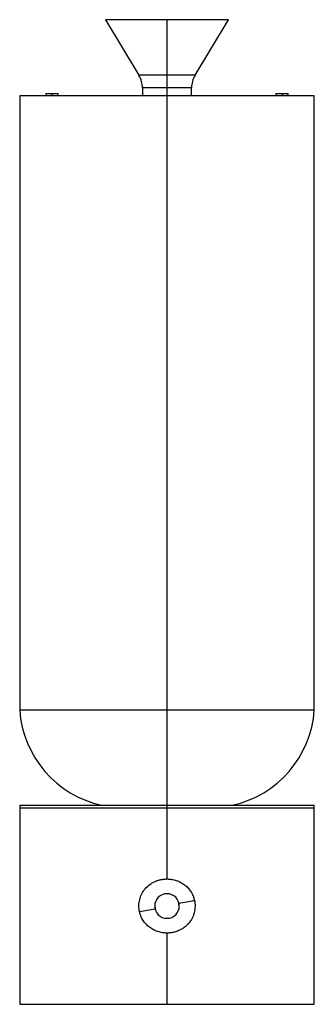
# Model space of a CAD drawing. Header units: millimetres. Extents: x -60 to 60, y 0 to 401.
import ezdxf

# ---------------------------------------------------------------- set-up
doc = ezdxf.new("R2010")
doc.units = ezdxf.units.MM

msp = doc.modelspace()

# ---------------------------------------------------------------- linework, layer by layer
at = {"color": 7, "linetype": 'Continuous', "lineweight": 25}
for p, q in [((-25, 400.7), (-11.42, 378.06)), ((25, 400.7), (-25, 400.7)), ((0, 400.7), (0, 51)), ((11.42, 378.06), (25, 400.7)), ((11.42, 378.06), (-11.42, 378.06)), ((-10, 372.91), (-10, 369.7)), ((10, 372.91), (-10, 372.91)), ((10, 369.7), (10, 372.91)), ((-60, 369.7), (-60, 119.7)), ((60, 369.7), (-60, 369.7)), ((-49.32, 370.7), (-49.32, 369.7)), ((-49.32, 370.7), (-44.38, 370.7)), ((-46.85, 370.7), (-46.85, 369.7)), ((-44.38, 369.7), (-44.38, 370.7)), ((44.38, 370.7), (44.38, 369.7)), ((44.38, 370.7), (49.32, 370.7)), ((46.85, 370.7), (46.85, 369.7)), ((49.32, 369.7), (49.32, 370.7)), ((60, 119.7), (60, 369.7)), ((60, 119.7), (-60, 119.7)), ((-60, 81), (-60, 0)), ((-60, 81), (60, 81)), ((60, 0), (60, 81)), ((-60, 80), (60, 80)), ((-4.93, 40.41), (-4.85, 38.77)), ((4.85, 41.21), (4.68, 41.57)), ((4.93, 39.59), (4.85, 41.21)), ((-4.85, 38.77), (-4.68, 38.42)), ((0, 29), (0, 0)), ((-60, 0), (60, 0))]:
    msp.add_line(p, q, dxfattribs=at)
for centre, radius, start, end in [((-20, 372.91), 10, 0, 30.9473), ((20, 372.91), 10, 149.0527, 180), ((-17.36, 122.75), 42.75, 184.0949, 257.583), ((17.36, 122.75), 42.75, 282.417, 355.9051), ((0, 40), 5, 0, 180), ((-40.04, 314.99), 277.44, 279.3113, 280.6392), ((40.07, -231.23), 273.71, 99.4452, 100.7912), ((0, 40), 5, 180, 0)]:
    msp.add_arc(centre, radius, start, end, dxfattribs=at)
for points, knots in [([(-11.18, 37.64), (-11.2, 37.75), (-11.24, 37.95), (-11.3, 38.26), (-11.34, 38.57), (-11.38, 38.89), (-11.41, 39.2), (-11.42, 39.51), (-11.43, 39.83), (-11.43, 40.46), (-11.37, 41.4), (-11.14, 42.63), (-10.77, 43.83), (-10.09, 45.36), (-8.92, 47.1), (-7.38, 48.52), (-5.99, 49.43), (-4.88, 50), (-3.71, 50.44), (-2.7, 50.71), (-1.88, 50.86), (-1.26, 50.94), (-0.63, 50.99), (-0.21, 51), (0, 51)], [0, 0, 0, 0, 0.01572, 0.031404, 0.047065, 0.062717, 0.078372, 0.094045, 0.109749, 0.125497, 0.188055, 0.2506, 0.31314, 0.37569, 0.50093, 0.625097, 0.687391, 0.750101, 0.812245, 0.874699, 0.906023, 0.937292, 0.96859, 1, 1, 1, 1]), ([(0, 51), (0.11, 51), (0.32, 51), (0.64, 50.98), (0.96, 50.96), (1.28, 50.93), (1.6, 50.9), (2.12, 50.82), (2.86, 50.67), (3.78, 50.41), (4.68, 50.08), (5.84, 49.53), (7.19, 48.68), (8.37, 47.6), (9.2, 46.63), (9.75, 45.85), (10.23, 45.02), (10.58, 44.25), (10.85, 43.55), (11.04, 42.94), (11.14, 42.53), (11.18, 42.32)], [0, 0, 0, 0, 0.020906, 0.041777, 0.062626, 0.083468, 0.104317, 0.125188, 0.187749, 0.250129, 0.312948, 0.375492, 0.500204, 0.625378, 0.687883, 0.750205, 0.812716, 0.875172, 0.916792, 0.958352, 1, 1, 1, 1]), ([(11.18, 42.32), (11.21, 42.22), (11.25, 42.02), (11.3, 41.71), (11.35, 41.39), (11.38, 41.08), (11.41, 40.77), (11.43, 40.46), (11.43, 40.14), (11.43, 39.51), (11.36, 38.57), (11.13, 37.34), (10.76, 36.14), (10.08, 34.62), (8.91, 32.88), (7.37, 31.47), (5.98, 30.56), (4.87, 29.99), (3.7, 29.55), (2.69, 29.29), (1.87, 29.14), (1.25, 29.06), (0.63, 29.01), (0.21, 29), (0, 29)], [0, 0, 0, 0, 0.0157326, 0.0314288, 0.047102, 0.0627656, 0.0784331, 0.0941179, 0.1098336, 0.1255934, 0.1883824, 0.2511574, 0.3134629, 0.3757793, 0.5008738, 0.6254743, 0.6877001, 0.7503398, 0.8126361, 0.8752433, 0.9064308, 0.9375647, 0.9687271, 1, 1, 1, 1]), ([(0, 29), (-0.11, 29), (-0.32, 29), (-0.64, 29.02), (-0.96, 29.04), (-1.28, 29.07), (-1.59, 29.1), (-2.12, 29.18), (-2.85, 29.32), (-3.77, 29.59), (-4.67, 29.92), (-5.82, 30.46), (-7.17, 31.31), (-8.36, 32.38), (-9.18, 33.35), (-9.73, 34.13), (-10.21, 34.95), (-10.57, 35.72), (-10.83, 36.41), (-11.03, 37.02), (-11.13, 37.44), (-11.18, 37.64)], [0, 0, 0, 0, 0.020919, 0.041802, 0.062663, 0.083518, 0.10438, 0.125263, 0.187801, 0.250157, 0.31283, 0.375229, 0.500304, 0.62489, 0.687601, 0.750127, 0.812361, 0.87454, 0.916371, 0.958141, 1, 1, 1, 1])]:
    msp.add_open_spline(points, degree=3, knots=knots, dxfattribs=at)

doc.saveas('drawing.dxf')
